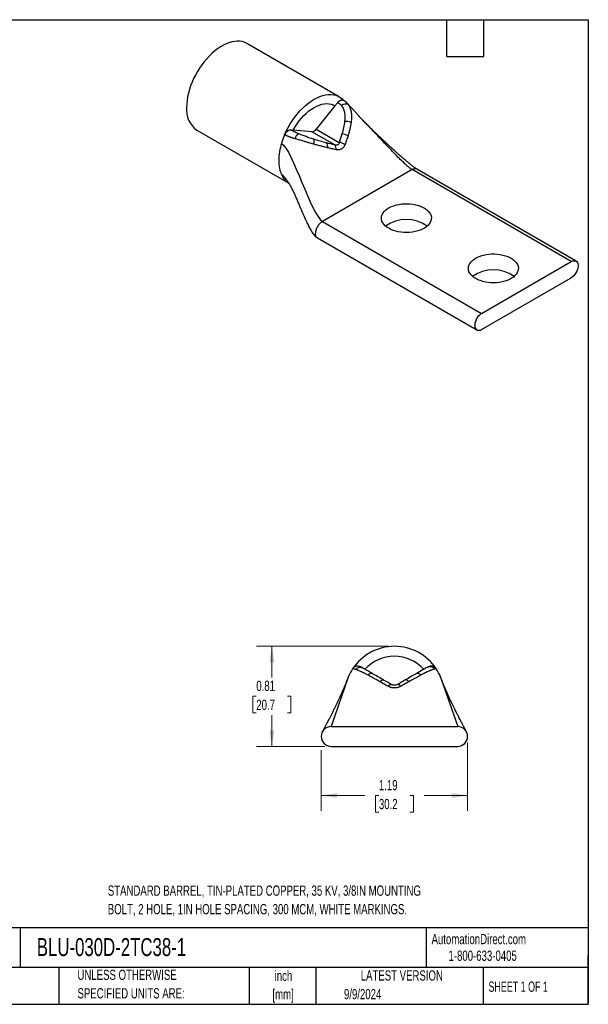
# Model space of a CAD drawing. Header units: inches. Extents: x 0.2 to 10.8, y 0.2 to 8.2.
# Tile 2 of 2: x 6.1 to 10.8, y 0.2 to 8.2. Entities that reach past the tile are written whole.
import ezdxf

# ---------------------------------------------------------------- set-up
doc = ezdxf.new("R2010")
doc.units = ezdxf.units.IN
doc.header["$MEASUREMENT"] = 0
doc.layers.add('TEXT', color=140, linetype='Continuous', lineweight=25)
doc.styles.add('SLDTEXTSTYLE0', font='TXT', dxfattribs={"width": 0.7})
doc.styles.add('SLDTEXTSTYLE1', font='TXT', dxfattribs={"width": 0.65})
doc.dimstyles.new('SLDDIMSTYLE1', dxfattribs={"dimtxt": 0.084961, "dimasz": 0.13, "dimexe": 0, "dimexo": 0.0625, "dimgap": 0.02124, "dimtad": 0, "dimtih": 1, "dimtoh": 1, "dimrnd": 1e-09, "dimzin": 12, "dimdsep": 46, "dimtxsty": 'SLDTEXTSTYLE0', "dimsah": 1, "dimcen": 0.09, "dimadec": 0, "dimazin": 3, "dimtfac": 1, "dimtofl": 0, "dimtmove": 0, "dimatfit": 3, "dimfxl": 0, "dimfrac": 2, "dimtolj": 1, "dimtzin": 12, "dimarcsym": 0})
doc.dimstyles.new('SLDDIMSTYLE3', dxfattribs={"dimtxt": 0.084961, "dimasz": 0.13, "dimexe": 0, "dimexo": 0.0625, "dimgap": 0.02124, "dimtad": 0, "dimtih": 1, "dimtoh": 1, "dimrnd": 1e-09, "dimdsep": 46, "dimtxsty": 'SLDTEXTSTYLE0', "dimsah": 1, "dimcen": 0.09, "dimadec": 0, "dimazin": 2, "dimtfac": 1, "dimtofl": 0, "dimtmove": 0, "dimatfit": 3, "dimfxl": 0, "dimfrac": 2, "dimtolj": 1, "dimtzin": 12, "dimarcsym": 0})

# ---------------------------------------------------------------- blocks, each defined once
blk = doc.blocks.new('_D_5')
at = {"color": 7, "linetype": 'Continuous', "lineweight": 0}
for p, q in [((9.1243, 3.159), (8.0532, 3.159)), ((8.1782, 3.159), (8.1782, 2.9065)), ((8.0519, 2.7525), (8.0234, 2.7525)), ((8.0234, 2.7525), (8.0234, 2.6174)), ((8.3044, 2.7525), (8.3329, 2.7525)), ((8.3329, 2.7525), (8.3329, 2.6174)), ((8.0234, 2.6174), (8.0519, 2.6174)), ((8.1782, 2.346), (8.1782, 2.5984)), ((8.3329, 2.6174), (8.3044, 2.6174)), ((8.6093, 2.346), (8.0532, 2.346))]:
    blk.add_line(p, q, dxfattribs=at)
at = {"color": 7, "linetype": 'Continuous', "lineweight": 18}
for points in [[(8.1782, 3.159), (8.1582, 3.029), (8.1982, 3.029)], [(8.1782, 2.346), (8.1982, 2.476), (8.1582, 2.476)]]:
    blk.add_solid(points, dxfattribs=at)
at = {"color": 7, "linetype": 'Continuous', "lineweight": 18, "char_height": 0.08333, "attachment_point": 1, "style": 'SLDTEXTSTYLE0'}
for s, insert in [('0.81', (8.0519, 2.8789)), ('20.7', (8.0519, 2.7249))]:
    blk.add_mtext(s, dxfattribs=dict(at, insert=insert))
blk = doc.blocks.new('_D_6')
at = {"color": 7, "linetype": 'Continuous', "lineweight": 0}
for p, q in [((9.7693, 2.376), (9.7693, 1.8215)), ((8.5793, 2.316), (8.5793, 1.8215)), ((8.5793, 1.9465), (8.9329, 1.9465)), ((9.0481, 1.9465), (9.0196, 1.9465)), ((9.0196, 1.9465), (9.0196, 1.8115)), ((9.3006, 1.9465), (9.3291, 1.9465)), ((9.3291, 1.9465), (9.3291, 1.8115)), ((9.7693, 1.9465), (9.4157, 1.9465)), ((9.0196, 1.8115), (9.0481, 1.8115)), ((9.3291, 1.8115), (9.3006, 1.8115))]:
    blk.add_line(p, q, dxfattribs=at)
at = {"color": 7, "linetype": 'Continuous', "lineweight": 18}
for points in [[(8.5793, 1.9465), (8.7093, 1.9265), (8.7093, 1.9665)], [(9.7693, 1.9465), (9.6393, 1.9665), (9.6393, 1.9265)]]:
    blk.add_solid(points, dxfattribs=at)
at = {"color": 7, "linetype": 'Continuous', "lineweight": 18, "char_height": 0.08333, "attachment_point": 1, "style": 'SLDTEXTSTYLE0'}
for s, insert in [('1.19', (9.0481, 2.073)), ('30.2', (9.0481, 1.9189))]:
    blk.add_mtext(s, dxfattribs=dict(at, insert=insert))

msp = doc.modelspace()

# ---------------------------------------------------------------- linework, layer by layer
for p, q in [((8.7253, 7.6237), (7.9757, 8.0564)), ((8.6913, 7.5488), (8.5397, 7.3602)), ((8.6913, 7.5488), (8.715, 7.5783)), ((8.7153, 7.5781), (8.715, 7.5783)), ((8.7582, 7.5961), (8.7577, 7.5964)), ((8.5397, 7.3602), (8.725, 7.2532)), ((7.5693, 7.3523), (8.3159, 6.9213)), ((8.329, 7.3555), (8.3295, 7.3552)), ((8.329, 7.3555), (8.3527, 7.3533)), ((8.5043, 7.3398), (8.3527, 7.3533)), ((8.6897, 7.2328), (8.5043, 7.3398)), ((9.3175, 7.0316), (8.5892, 6.6111)), ((10.6115, 6.2846), (9.3175, 7.0316)), ((10.6515, 6.2885), (9.3575, 7.0356)), ((8.5892, 6.6111), (9.8832, 5.8641)), ((8.5492, 6.4765), (9.8432, 5.7295)), ((9.8832, 5.8641), (10.6115, 6.2846)), ((9.8832, 5.7335), (10.6115, 6.1539)), ((8.7988, 2.908), (8.7929, 2.8909)), ((9.5558, 2.8906), (9.5499, 2.908)), ((8.6593, 2.506), (9.6893, 2.506)), ((8.6593, 2.346), (9.6893, 2.346))]:
    msp.add_line(p, q)
at = {"flags": 128}
for points in [[(7.9757, 8.0564), (7.9716, 8.0587), (7.9543, 8.0664), (7.9358, 8.0718), (7.9162, 8.0748), (7.8957, 8.0754), (7.8744, 8.0735), (7.8525, 8.0693), (7.83, 8.0628), (7.8071, 8.0538), (7.7841, 8.0427), (7.7609, 8.0293), (7.7378, 8.0138), (7.715, 7.9964), (7.6925, 7.977), (7.6706, 7.9559), (7.6493, 7.9331), (7.6288, 7.9088), (7.6092, 7.8832), (7.5907, 7.8565), (7.5734, 7.8288), (7.5573, 7.8002), (7.5427, 7.7711), (7.5295, 7.7415), (7.518, 7.7117), (7.508, 7.6818), (7.4998, 7.6521), (7.4934, 7.6227), (7.4888, 7.5938), (7.486, 7.5657), (7.485, 7.5384)], [(8.2818, 7.3152), (8.2956, 7.3455), (8.311, 7.3752), (8.3278, 7.4042), (8.3459, 7.4322), (8.3652, 7.4593), (8.3855, 7.485), (8.4068, 7.5093), (8.4289, 7.5319), (8.4516, 7.5528), (8.4748, 7.5718), (8.4983, 7.5888), (8.522, 7.6036), (8.5457, 7.6161), (8.5692, 7.6263), (8.5924, 7.6341), (8.6151, 7.6394), (8.6372, 7.6422), (8.6585, 7.6426), (8.6789, 7.6403), (8.6982, 7.6356), (8.7163, 7.6284), (8.7331, 7.6188), (8.7484, 7.6068), (8.7608, 7.5942)], [(8.3527, 7.3533), (8.3677, 7.3792), (8.384, 7.4042), (8.4015, 7.428), (8.42, 7.4505), (8.4393, 7.4715), (8.4594, 7.4908), (8.48, 7.5083), (8.5009, 7.5237), (8.522, 7.537), (8.5431, 7.5481), (8.5641, 7.5568), (8.5847, 7.5631), (8.6047, 7.567), (8.6241, 7.5683), (8.6426, 7.5672), (8.66, 7.5635), (8.6763, 7.5574), (8.6913, 7.5488)], [(8.7582, 7.5961), (8.7534, 7.598), (8.7476, 7.5985), (8.7413, 7.5973), (8.7346, 7.5946), (8.7279, 7.5903), (8.7214, 7.5848), (8.7153, 7.5781)], [(8.7627, 7.5923), (8.7585, 7.5959), (8.7582, 7.5961)], [(9.128, 6.5548), (9.1126, 6.5648), (9.0992, 6.5757), (9.0881, 6.5875), (9.0794, 6.5999), (9.0732, 6.6128), (9.0696, 6.626), (9.0686, 6.6393), (9.0702, 6.6527), (9.0745, 6.6658), (9.0813, 6.6786), (9.0907, 6.6909), (9.1024, 6.7024), (9.1163, 6.7131), (9.1322, 6.7229), (9.1499, 6.7315), (9.1692, 6.7389), (9.1899, 6.745), (9.2116, 6.7496), (9.2341, 6.7528), (9.2571, 6.7546), (9.2802, 6.7548), (9.3033, 6.7534), (9.326, 6.7506), (9.3479, 6.7463), (9.3688, 6.7405), (9.3885, 6.7335), (9.4067, 6.7251), (9.4231, 6.7157), (9.4375, 6.7052), (9.4497, 6.6938), (9.4596, 6.6817), (9.4671, 6.6691), (9.4721, 6.656), (9.4744, 6.6427), (9.474, 6.6293), (9.4711, 6.616), (9.4655, 6.6031), (9.4574, 6.5905), (9.4469, 6.5786), (9.4341, 6.5674), (9.4191, 6.5572), (9.4023, 6.548), (9.3837, 6.54), (9.3637, 6.5333), (9.3425, 6.5279), (9.3203, 6.5239), (9.2976, 6.5215), (9.2744, 6.5205), (9.2513, 6.5211), (9.2284, 6.5232), (9.2061, 6.5267), (9.1846, 6.5318), (9.1643, 6.5382), (9.1453, 6.5459), (9.128, 6.5548)], [(9.8351, 6.1466), (9.8197, 6.1566), (9.8063, 6.1675), (9.7952, 6.1793), (9.7865, 6.1917), (9.7803, 6.2046), (9.7767, 6.2178), (9.7757, 6.2311), (9.7773, 6.2445), (9.7816, 6.2576), (9.7885, 6.2704), (9.7978, 6.2827), (9.8095, 6.2942), (9.8234, 6.3049), (9.8393, 6.3147), (9.857, 6.3233), (9.8763, 6.3307), (9.897, 6.3368), (9.9187, 6.3414), (9.9412, 6.3446), (9.9642, 6.3464), (9.9874, 6.3466), (10.0104, 6.3452), (10.0331, 6.3424), (10.055, 6.3381), (10.0759, 6.3323), (10.0956, 6.3253), (10.1138, 6.3169), (10.1302, 6.3075), (10.1446, 6.297), (10.1568, 6.2856), (10.1668, 6.2735), (10.1742, 6.2609), (10.1792, 6.2478), (10.1815, 6.2345), (10.1811, 6.2211), (10.1782, 6.2078), (10.1726, 6.1949), (10.1645, 6.1823), (10.154, 6.1704), (10.1412, 6.1592), (10.1262, 6.149), (10.1094, 6.1398), (10.0908, 6.1318), (10.0708, 6.1251), (10.0496, 6.1197), (10.0275, 6.1157), (10.0047, 6.1132), (9.9816, 6.1123), (9.9584, 6.1129), (9.9355, 6.115), (9.9132, 6.1185), (9.8917, 6.1236), (9.8714, 6.13), (9.8524, 6.1377), (9.8351, 6.1466)], [(10.6115, 6.2846), (10.6219, 6.2895), (10.632, 6.292), (10.6413, 6.292), (10.6496, 6.2895), (10.6567, 6.2847), (10.6622, 6.2776), (10.6659, 6.2685), (10.6678, 6.2578), (10.6678, 6.2457), (10.6659, 6.2328), (10.6622, 6.2194), (10.6567, 6.2059), (10.6496, 6.193), (10.6413, 6.1809), (10.632, 6.1701), (10.6219, 6.161), (10.6115, 6.1539)], [(9.8832, 5.8641), (9.8728, 5.857), (9.8628, 5.8479), (9.8534, 5.8372), (9.8451, 5.8251), (9.8381, 5.8121), (9.8326, 5.7987), (9.8288, 5.7853), (9.8269, 5.7723), (9.8269, 5.7603), (9.8288, 5.7495), (9.8326, 5.7405), (9.8381, 5.7334), (9.8451, 5.7285), (9.8534, 5.7261), (9.8628, 5.7261), (9.8728, 5.7286), (9.8832, 5.7335)], [(9.0564, 2.8711), (9.0606, 2.8753), (9.0648, 2.879), (9.069, 2.8819), (9.073, 2.8841), (9.0767, 2.8856), (9.0802, 2.8862), (9.0833, 2.886), (9.0861, 2.8849)], [(9.2926, 2.8713), (9.2884, 2.8756), (9.2842, 2.8792), (9.2801, 2.8822), (9.2761, 2.8844), (9.2723, 2.8858), (9.2688, 2.8864), (9.2657, 2.8862), (9.263, 2.8852)], [(9.1226, 2.834), (9.1266, 2.8382), (9.1305, 2.8418), (9.1342, 2.8448), (9.1379, 2.847), (9.1412, 2.8485), (9.1443, 2.8493), (9.147, 2.8492), (9.1493, 2.8484)], [(9.226, 2.834), (9.2221, 2.8382), (9.2182, 2.8418), (9.2144, 2.8448), (9.2108, 2.847), (9.2074, 2.8485), (9.2043, 2.8493), (9.2016, 2.8492), (9.1993, 2.8484)]]:
    msp.add_lwpolyline(points, dxfattribs=at)
for centre, radius, start, end in [((7.6882, 7.5182), 0.2042, 174.32919, 234.35863), ((8.7777, 7.5179), 0.0471, 62.88283, 134.43678), ((8.5016, 7.3853), 0.0456, 273.42954, 326.56509), ((8.7801, 7.3343), 0.0898, 62.02132, 96.6668), ((8.3381, 7.2976), 0.0583, 98.54984, 162.75399), ((8.4765, 7.2447), 0.1164, 136.64808, 160.77245), ((8.7414, 7.2155), 0.1067, 58.42285, 86.50587), ((8.4632, 7.2586), 0.0595, 340.20747, 19.75246), ((8.584, 7.2216), 0.0479, 345.60029, 35.5672), ((8.6543, 7.2029), 0.0463, 348.29653, 40.15085), ((8.7104, 7.1396), 0.1146, 57.06888, 82.66938), ((9.2716, 6.337), 0.2895, 54.39796, 125.60204), ((9.9787, 5.9288), 0.2895, 54.39796, 125.60204), ((9.1743, 2.7525), 0.4065, 33.3087, 146.6913), ((9.1743, 2.7525), 0.325, 42.54278, 137.45722), ((8.8764, 2.9482), 0.05, 60.00063, 146.69634), ((8.8957, 2.9415), 0.0462, 62.35, 140.59105), ((9.4631, 2.9449), 0.0483, 37.31043, 118.81296), ((9.4722, 2.9482), 0.05, 33.30292, 119.9997), ((8.987, 2.9047), 0.0331, 71.909, 144.28556), ((9.3619, 2.9048), 0.0331, 35.7309, 108.11381), ((8.6593, 2.426), 0.08, 90, 270), ((9.6893, 2.426), 0.08, 270, 90)]:
    msp.add_arc(centre, radius, start, end)
for points, knots in [([(8.715, 7.5783), (8.7153, 7.5786), (8.7167, 7.5804), (8.7193, 7.5833), (8.723, 7.5869), (8.7262, 7.5896), (8.7294, 7.5919), (8.7327, 7.594), (8.7366, 7.596), (8.7404, 7.5975), (8.7435, 7.5983), (8.7466, 7.5987), (8.7495, 7.5988), (8.7528, 7.5984), (8.7554, 7.5976), (8.757, 7.5969), (8.7576, 7.5965), (8.7577, 7.5964)], [0, 0, 0, 0, 0.020991, 0.105073, 0.189156, 0.273238, 0.315232, 0.399314, 0.483397, 0.567479, 0.651562, 0.693555, 0.777638, 0.86172, 0.945803, 0.987796, 1, 1, 1, 1]), ([(8.7153, 7.5781), (8.7212, 7.5746), (8.7265, 7.5705), (8.7362, 7.5616), (8.7407, 7.5568), (8.7447, 7.5516)], [0, 0, 0, 0, 0.5, 0.5, 1, 1, 1, 1]), ([(8.7447, 7.5516), (8.7514, 7.543), (8.7566, 7.5336), (8.7646, 7.5135), (8.7674, 7.5027), (8.7727, 7.4698), (8.7723, 7.4469), (8.7697, 7.4235)], [0, 0, 0, 0, 0.25, 0.25, 0.5, 0.5, 1, 1, 1, 1]), ([(8.788, 7.5728), (8.7835, 7.5771), (8.774, 7.5861), (8.7625, 7.5933), (8.7565, 7.597)], [0, 0, 0, 0, 0.480436, 1, 1, 1, 1]), ([(8.9268, 7.4241), (8.9221, 7.4287), (8.9139, 7.437), (8.9015, 7.4494), (8.8909, 7.4612), (8.8824, 7.4712), (8.8722, 7.4823), (8.8619, 7.4935), (8.85, 7.5067), (8.8351, 7.523), (8.8203, 7.5392), (8.8069, 7.5534), (8.7971, 7.5637), (8.7911, 7.5698), (8.7886, 7.5722), (8.7883, 7.5725)], [0, 0, 0, 0, 0.128869, 0.227871, 0.269458, 0.346939, 0.413817, 0.47506, 0.562152, 0.671208, 0.790527, 0.875968, 0.950087, 0.993855, 1, 1, 1, 1]), ([(8.7883, 7.5725), (8.7886, 7.5722), (8.7929, 7.5684), (8.7962, 7.5639), (8.7992, 7.5599)], [0, 0, 0, 0, 0.077551, 1, 1, 1, 1]), ([(8.7992, 7.5599), (8.8004, 7.5582), (8.803, 7.5547), (8.8064, 7.549), (8.8097, 7.5429), (8.8128, 7.5362), (8.8168, 7.5262), (8.8209, 7.512), (8.8241, 7.494), (8.8257, 7.4753), (8.8259, 7.4562), (8.8249, 7.4355), (8.8232, 7.4211), (8.8223, 7.4136)], [0, 0, 0, 0, 0.045276, 0.09276, 0.142588, 0.194914, 0.249914, 0.369532, 0.500462, 0.614069, 0.734889, 0.8634, 1, 1, 1, 1]), ([(8.7697, 7.4235), (8.7679, 7.4066), (8.7649, 7.3897), (8.7574, 7.3558), (8.7529, 7.3389), (8.7479, 7.3219)], [0, 0, 0, 0, 0.5, 0.5, 1, 1, 1, 1]), ([(8.8223, 7.4136), (8.8217, 7.4096), (8.8206, 7.4015), (8.8184, 7.3891), (8.8158, 7.3762), (8.8129, 7.363), (8.8095, 7.3494), (8.8058, 7.3354), (8.8018, 7.321), (8.7988, 7.3113), (8.7973, 7.3063)], [0, 0, 0, 0, 0.112859, 0.229155, 0.348918, 0.472167, 0.598909, 0.729142, 0.862847, 1, 1, 1, 1]), ([(9.3175, 7.0316), (9.3115, 7.0356), (9.298, 7.0446), (9.2749, 7.0646), (9.2461, 7.0913), (9.2114, 7.1255), (9.1687, 7.1692), (9.1202, 7.22), (9.067, 7.2764), (9.0177, 7.3288), (8.9734, 7.3755), (8.9445, 7.406), (8.9286, 7.4221), (8.9258, 7.425)], [0, 0, 0, 0, 0.04373, 0.098818, 0.165248, 0.256537, 0.359397, 0.492806, 0.633106, 0.774875, 0.878889, 0.978387, 1, 1, 1, 1]), ([(9.3575, 7.0356), (9.3544, 7.0375), (9.348, 7.0414), (9.3343, 7.0512), (9.3176, 7.0639), (9.3001, 7.078), (9.2833, 7.0918), (9.2647, 7.1074), (9.2408, 7.1277), (9.2127, 7.1523), (9.1826, 7.179), (9.1535, 7.2053), (9.1264, 7.2301), (9.1019, 7.2528), (9.0792, 7.2741), (9.0582, 7.294), (9.0411, 7.3104), (9.0267, 7.3243), (9.0136, 7.3371), (8.9971, 7.3533), (8.9767, 7.3735), (8.9528, 7.3974), (8.9358, 7.4148), (8.9268, 7.4241)], [0, 0, 0, 0, 0.022809, 0.046324, 0.092598, 0.132829, 0.162227, 0.203708, 0.256107, 0.321501, 0.393799, 0.461191, 0.522098, 0.58146, 0.632613, 0.681961, 0.729905, 0.754403, 0.784188, 0.824141, 0.873908, 0.93286, 1, 1, 1, 1]), ([(8.2818, 7.3152), (8.284, 7.3204), (8.287, 7.3259), (8.2943, 7.3362), (8.2986, 7.341), (8.3077, 7.3488), (8.3125, 7.3517), (8.3214, 7.3552), (8.3255, 7.3558), (8.329, 7.3555)], [0, 0, 0, 0, 0.25, 0.25, 0.5, 0.5, 0.75, 0.75, 1, 1, 1, 1]), ([(8.3666, 7.283), (8.3635, 7.284), (8.3575, 7.2859), (8.3487, 7.2886), (8.3405, 7.2913), (8.3327, 7.2939), (8.3254, 7.2964), (8.3186, 7.2989), (8.3123, 7.3013), (8.3063, 7.3036), (8.3008, 7.3059), (8.2957, 7.3082), (8.2909, 7.3104), (8.2865, 7.3126), (8.2838, 7.3141), (8.2825, 7.3148)], [0, 0, 0, 0, 0.101207, 0.197597, 0.289459, 0.377041, 0.460558, 0.540193, 0.616102, 0.688419, 0.757262, 0.822738, 0.884949, 0.943999, 1, 1, 1, 1]), ([(8.3919, 7.3246), (8.3805, 7.3295), (8.3695, 7.3346), (8.3539, 7.3422), (8.3488, 7.3448), (8.3388, 7.35), (8.334, 7.3526), (8.3295, 7.3552)], [0, 0, 0, 0, 0.5, 0.5, 0.75, 0.75, 1, 1, 1, 1]), ([(8.5193, 7.2384), (8.5148, 7.2397), (8.5061, 7.2421), (8.493, 7.2457), (8.4803, 7.2493), (8.4679, 7.2529), (8.4559, 7.2564), (8.4422, 7.2604), (8.427, 7.2649), (8.4105, 7.2697), (8.395, 7.2744), (8.3805, 7.2788), (8.3712, 7.2816), (8.3666, 7.283)], [0, 0, 0, 0, 0.089994, 0.177127, 0.261457, 0.343053, 0.421997, 0.498375, 0.61139, 0.717507, 0.817291, 0.911288, 1, 1, 1, 1]), ([(8.5193, 7.2787), (8.4984, 7.2851), (8.4773, 7.292), (8.4347, 7.3072), (8.4129, 7.3155), (8.3919, 7.3246)], [0, 0, 0, 0, 0.5, 0.5, 1, 1, 1, 1]), ([(8.7973, 7.3063), (8.7955, 7.3007), (8.7919, 7.2893), (8.7859, 7.2719), (8.7796, 7.254), (8.775, 7.2419), (8.7727, 7.2357)], [0, 0, 0, 0, 0.238404, 0.484597, 0.7385, 1, 1, 1, 1]), ([(8.623, 7.2495), (8.6062, 7.2538), (8.5892, 7.2584), (8.5547, 7.2681), (8.5372, 7.2732), (8.5193, 7.2787)], [0, 0, 0, 0, 0.5, 0.5, 1, 1, 1, 1]), ([(8.6304, 7.2097), (8.6248, 7.211), (8.6137, 7.2137), (8.5971, 7.2179), (8.5808, 7.222), (8.5649, 7.2261), (8.5494, 7.2302), (8.5343, 7.2343), (8.5242, 7.2371), (8.5193, 7.2384)], [0, 0, 0, 0, 0.156474, 0.3084379, 0.4558552, 0.598708, 0.7369984, 0.8707483, 1, 1, 1, 1]), ([(8.6996, 7.1935), (8.6937, 7.1949), (8.6819, 7.1975), (8.6644, 7.2016), (8.6473, 7.2056), (8.636, 7.2083), (8.6304, 7.2097)], [0, 0, 0, 0, 0.261425, 0.515302, 0.761519, 1, 1, 1, 1]), ([(8.725, 7.2532), (8.7248, 7.2487), (8.7238, 7.2446), (8.7204, 7.2378), (8.7179, 7.2351), (8.7116, 7.2314), (8.7078, 7.2305), (8.6992, 7.2304), (8.6945, 7.2312), (8.6897, 7.2328)], [0, 0, 0, 0, 0.25, 0.25, 0.5, 0.5, 0.75, 0.75, 1, 1, 1, 1]), ([(8.7727, 7.2357), (8.7721, 7.2341), (8.7708, 7.231), (8.7686, 7.2265), (8.7663, 7.2222), (8.7637, 7.2182), (8.7595, 7.2125), (8.7531, 7.2056), (8.7439, 7.199), (8.7336, 7.1944), (8.7239, 7.1922), (8.7151, 7.1916), (8.7074, 7.192), (8.7022, 7.193), (8.6996, 7.1935)], [0, 0, 0, 0, 0.051207, 0.101636, 0.151449, 0.200812, 0.249898, 0.375279, 0.499277, 0.623497, 0.749126, 0.831386, 0.91475, 1, 1, 1, 1]), ([(8.2565, 6.9913), (8.2615, 6.9876), (8.273, 6.9792), (8.2891, 6.96), (8.3048, 6.9391), (8.3145, 6.9239), (8.3186, 6.9174)], [0, 0, 0, 0, 0.204316, 0.462259, 0.770281, 1, 1, 1, 1]), ([(8.2565, 6.9913), (8.2625, 6.98), (8.2744, 6.9575), (8.295, 6.9348), (8.3105, 6.9258), (8.316, 6.9225)], [0, 0, 0, 0, 0.391587, 0.783175, 1, 1, 1, 1]), ([(9.3575, 7.0356), (9.3547, 7.0368), (9.3492, 7.0393), (9.3393, 7.0395), (9.3286, 7.0373), (9.3212, 7.0335), (9.3175, 7.0316)], [0, 0, 0, 0, 0.2499226, 0.4999484, 0.7499742, 1, 1, 1, 1]), ([(8.3142, 6.9228), (8.3142, 6.9228), (8.3139, 6.9231), (8.3148, 6.9224), (8.3159, 6.9213), (8.3166, 6.9205), (8.3169, 6.9202), (8.3171, 6.92), (8.3177, 6.9192), (8.318, 6.9188)], [0, 0, 0, 0, 0.034764, 0.183348, 0.299779, 0.414042, 0.5455, 0.740718, 1, 1, 1, 1]), ([(8.318, 6.9188), (8.3199, 6.9158), (8.3235, 6.9101), (8.3306, 6.8975), (8.3394, 6.8807), (8.3478, 6.8636), (8.3546, 6.8491), (8.363, 6.8307), (8.3739, 6.8062), (8.387, 6.7757), (8.4, 6.7452), (8.4135, 6.7133), (8.4281, 6.6789), (8.4449, 6.6405), (8.4626, 6.6019), (8.4802, 6.5663), (8.4948, 6.54), (8.5072, 6.5203), (8.5183, 6.5049), (8.5317, 6.489), (8.5434, 6.4807), (8.5492, 6.4765)], [0, 0, 0, 0, 0.0433916, 0.0824677, 0.1335322, 0.175998, 0.2091095, 0.2412481, 0.3044695, 0.3697477, 0.4359267, 0.4947908, 0.5647816, 0.6441473, 0.7272989, 0.8007803, 0.8630207, 0.892329, 0.9265453, 0.9634291, 1, 1, 1, 1]), ([(8.5892, 6.6111), (8.5818, 6.6069), (8.5744, 6.6009), (8.5607, 6.5864), (8.5544, 6.578), (8.544, 6.5598), (8.5398, 6.5502), (8.5341, 6.5311), (8.5326, 6.5217), (8.5326, 6.5132)], [0, 0, 0, 0, 0.25, 0.25, 0.5, 0.5, 0.75, 0.75, 1, 1, 1, 1]), ([(8.5492, 6.4765), (8.5492, 6.4765), (8.5463, 6.4776), (8.542, 6.4822), (8.5366, 6.4903), (8.5333, 6.5007), (8.5328, 6.509), (8.5326, 6.5132)], [0, 0, 0, 0, 0.000103, 0.250077, 0.500052, 0.750026, 1, 1, 1, 1]), ([(8.86, 2.9708), (8.8585, 2.9713), (8.8557, 2.9721), (8.8519, 2.9731), (8.8485, 2.9739), (8.8457, 2.9745), (8.8432, 2.9749), (8.8411, 2.9752), (8.8393, 2.9754), (8.8378, 2.9755), (8.8367, 2.9756), (8.8358, 2.9757), (8.8351, 2.9757), (8.8347, 2.9757), (8.8346, 2.9757), (8.8346, 2.9757)], [0, 0, 0, 0, 0.101207, 0.197597, 0.289459, 0.377041, 0.460558, 0.540193, 0.616102, 0.688419, 0.757262, 0.822738, 0.884949, 0.943999, 1, 1, 1, 1]), ([(8.9601, 2.9241), (8.9566, 2.9259), (8.9496, 2.9296), (8.9397, 2.9348), (8.9302, 2.9397), (8.9212, 2.9443), (8.9128, 2.9485), (8.9035, 2.953), (8.8936, 2.9576), (8.8835, 2.9621), (8.8746, 2.9657), (8.8667, 2.9687), (8.8622, 2.9701), (8.86, 2.9708)], [0, 0, 0, 0, 0.089994, 0.177127, 0.261457, 0.343053, 0.421997, 0.498375, 0.61139, 0.717507, 0.817291, 0.911288, 1, 1, 1, 1]), ([(8.9171, 2.9824), (8.9123, 2.9852), (8.9086, 2.9874), (8.9046, 2.9897), (8.9035, 2.9903), (8.9019, 2.9912), (8.9014, 2.9915), (8.9014, 2.9915)], [0, 0, 0, 0, 0.5, 0.5, 0.75, 0.75, 1, 1, 1, 1]), ([(8.9972, 2.9362), (8.9809, 2.9456), (8.9656, 2.9545), (8.9382, 2.9703), (8.926, 2.9773), (8.9171, 2.9824)], [0, 0, 0, 0, 0.5, 0.5, 1, 1, 1, 1]), ([(9.4398, 2.9873), (9.4361, 2.9851), (9.4312, 2.9823), (9.4192, 2.9754), (9.4121, 2.9712), (9.3889, 2.9578), (9.3709, 2.9475), (9.3516, 2.9363)], [0, 0, 0, 0, 0.25, 0.25, 0.5, 0.5, 1, 1, 1, 1]), ([(9.5016, 2.9742), (9.5006, 2.974), (9.4985, 2.9736), (9.4949, 2.9727), (9.4909, 2.9715), (9.4863, 2.9701), (9.4792, 2.9677), (9.4688, 2.9637), (9.4551, 2.9577), (9.4403, 2.9507), (9.4248, 2.943), (9.4075, 2.9341), (9.3952, 2.9276), (9.3888, 2.9242)], [0, 0, 0, 0, 0.045276, 0.09276, 0.142588, 0.194914, 0.249914, 0.369532, 0.500462, 0.614069, 0.734889, 0.8634, 1, 1, 1, 1]), ([(9.4472, 2.9915), (9.4472, 2.9915), (9.4464, 2.991), (9.4438, 2.9896), (9.4421, 2.9886), (9.4398, 2.9873)], [0, 0, 0, 0, 0.5, 0.5, 1, 1, 1, 1]), ([(9.514, 2.9757), (9.514, 2.9757), (9.5139, 2.9757), (9.5133, 2.9757), (9.5124, 2.9756), (9.5112, 2.9756), (9.5095, 2.9754), (9.5074, 2.9752), (9.5048, 2.9748), (9.5027, 2.9744), (9.5016, 2.9742)], [0, 0, 0, 0, 0.100142, 0.206825, 0.320328, 0.440915, 0.568854, 0.704441, 0.848019, 1, 1, 1, 1]), ([(8.7922, 2.8911), (8.7918, 2.8901), (8.791, 2.8879), (8.7873, 2.8782), (8.7808, 2.8618), (8.772, 2.8403), (8.7637, 2.8205), (8.7565, 2.8038), (8.7504, 2.7899), (8.7445, 2.7766), (8.7373, 2.7606), (8.7283, 2.741), (8.7181, 2.7191), (8.7081, 2.6983), (8.6976, 2.6763), (8.686, 2.6528), (8.6739, 2.6283), (8.6623, 2.6053), (8.6532, 2.5873), (8.646, 2.5733), (8.6399, 2.5613), (8.6322, 2.5464), (8.6225, 2.5277), (8.6113, 2.5064), (8.6001, 2.485), (8.592, 2.4696), (8.5889, 2.4635), (8.5883, 2.4623)], [0, 0, 0, 0, 0.020454, 0.042786, 0.099466, 0.152525, 0.194768, 0.228818, 0.257732, 0.281903, 0.309763, 0.35722, 0.40466, 0.446395, 0.487798, 0.54271, 0.596724, 0.645953, 0.693245, 0.716533, 0.740838, 0.77516, 0.819967, 0.87288, 0.930148, 0.986294, 1, 1, 1, 1]), ([(9.0564, 2.8711), (9.0512, 2.874), (9.041, 2.8797), (9.026, 2.888), (9.0116, 2.896), (8.9978, 2.9036), (8.9847, 2.9108), (8.9721, 2.9176), (8.964, 2.9219), (8.9601, 2.9241)], [0, 0, 0, 0, 0.156474, 0.3084379, 0.4558552, 0.598708, 0.7369984, 0.8707483, 1, 1, 1, 1]), ([(9.0861, 2.8849), (9.0706, 2.8938), (9.0554, 2.9026), (9.0257, 2.9198), (9.0112, 2.9281), (8.9972, 2.9362)], [0, 0, 0, 0, 0.5, 0.5, 1, 1, 1, 1]), ([(9.3516, 2.9363), (9.3377, 2.9283), (9.3232, 2.9199), (9.2935, 2.9028), (9.2784, 2.8941), (9.263, 2.8852)], [0, 0, 0, 0, 0.5, 0.5, 1, 1, 1, 1]), ([(9.3888, 2.9242), (9.3853, 2.9223), (9.3783, 2.9186), (9.3675, 2.9127), (9.3561, 2.9065), (9.3443, 2.9), (9.3321, 2.8932), (9.3193, 2.8862), (9.3062, 2.8788), (9.2972, 2.8738), (9.2926, 2.8713)], [0, 0, 0, 0, 0.112859, 0.229155, 0.348918, 0.472167, 0.598909, 0.729142, 0.862847, 1, 1, 1, 1]), ([(9.7603, 2.4624), (9.7592, 2.4645), (9.756, 2.4708), (9.7492, 2.4838), (9.7412, 2.499), (9.7344, 2.5119), (9.7288, 2.5226), (9.7236, 2.5325), (9.7174, 2.5445), (9.7099, 2.5591), (9.702, 2.5745), (9.6948, 2.5887), (9.6863, 2.6053), (9.6755, 2.6268), (9.6648, 2.6483), (9.6565, 2.6652), (9.651, 2.6766), (9.6449, 2.6892), (9.6379, 2.7037), (9.63, 2.7203), (9.6215, 2.7385), (9.6134, 2.7563), (9.6058, 2.7729), (9.5986, 2.7891), (9.591, 2.8065), (9.583, 2.8252), (9.575, 2.8444), (9.5672, 2.8635), (9.5613, 2.8783), (9.5577, 2.8877), (9.5568, 2.89), (9.5564, 2.8911)], [0, 0, 0, 0, 0.022289, 0.067383, 0.108544, 0.14174, 0.164392, 0.186541, 0.214573, 0.249669, 0.288264, 0.320489, 0.345332, 0.399593, 0.460763, 0.484156, 0.507617, 0.533603, 0.564108, 0.598966, 0.637909, 0.6776, 0.709128, 0.740902, 0.77663, 0.818248, 0.85821, 0.905531, 0.955054, 0.978539, 1, 1, 1, 1]), ([(9.1226, 2.834), (9.1168, 2.8373), (9.1053, 2.8437), (9.0885, 2.8532), (9.0722, 2.8623), (9.0616, 2.8682), (9.0564, 2.8711)], [0, 0, 0, 0, 0.261425, 0.515302, 0.761519, 1, 1, 1, 1]), ([(9.226, 2.834), (9.2244, 2.8332), (9.2213, 2.8315), (9.2165, 2.8293), (9.2116, 2.8273), (9.2066, 2.8256), (9.1989, 2.8233), (9.1882, 2.8212), (9.1744, 2.8203), (9.1606, 2.8211), (9.1487, 2.8235), (9.1387, 2.8266), (9.1304, 2.8299), (9.1253, 2.8327), (9.1226, 2.834)], [0, 0, 0, 0, 0.051207, 0.101636, 0.151449, 0.200812, 0.249898, 0.375279, 0.499277, 0.623497, 0.749126, 0.831386, 0.91475, 1, 1, 1, 1]), ([(9.1993, 2.8484), (9.1957, 2.8463), (9.1918, 2.8446), (9.1832, 2.8423), (9.1788, 2.8417), (9.1699, 2.8417), (9.1654, 2.8423), (9.1569, 2.8446), (9.1529, 2.8463), (9.1493, 2.8484)], [0, 0, 0, 0, 0.25, 0.25, 0.5, 0.5, 0.75, 0.75, 1, 1, 1, 1]), ([(9.2926, 2.8713), (9.2874, 2.8684), (9.2767, 2.8624), (9.2604, 2.8533), (9.2434, 2.8438), (9.2319, 2.8373), (9.226, 2.834)], [0, 0, 0, 0, 0.238404, 0.484597, 0.7385, 1, 1, 1, 1])]:
    msp.add_open_spline(points, degree=3, knots=knots)
for points in [[(8.2818, 7.3152), (8.2719, 7.2922), (8.2634, 7.2688), (8.2565, 7.2454)], [(8.2818, 7.3152), (8.282, 7.3151), (8.2823, 7.315), (8.2825, 7.3148)], [(8.7479, 7.3219), (8.7411, 7.299), (8.7334, 7.2761), (8.725, 7.2532)], [(8.2565, 7.2454), (8.25, 7.2237), (8.2389, 7.1775), (8.2346, 7.1288), (8.2346, 7.1057)], [(8.2565, 7.2454), (8.3441, 7.1948), (8.5015, 6.6617), (8.5892, 6.6111)], [(8.6897, 7.2328), (8.6677, 7.2381), (8.6455, 7.2436), (8.623, 7.2495)], [(8.2346, 7.1057), (8.2346, 7.0826), (8.2389, 7.0389), (8.25, 7.0055), (8.2565, 6.9913)], [(8.8346, 2.9757), (8.8207, 2.9545), (8.8086, 2.9318), (8.7988, 2.908)], [(8.8346, 2.9757), (8.8346, 2.9757), (8.8346, 2.9757), (8.8346, 2.9757)], [(9.514, 2.9757), (9.514, 2.9757), (9.514, 2.9757), (9.514, 2.9757)], [(9.5499, 2.908), (9.54, 2.9318), (9.528, 2.9545), (9.514, 2.9757)], [(8.7988, 2.908), (8.7988, 2.908), (8.6593, 2.506), (8.6593, 2.506)], [(9.1493, 2.8484), (9.1279, 2.8608), (9.1067, 2.873), (9.0861, 2.8849)], [(9.263, 2.8852), (9.2421, 2.8731), (9.2208, 2.8608), (9.1993, 2.8484)], [(9.5499, 2.908), (9.5499, 2.908), (9.6893, 2.506), (9.6893, 2.506)]]:
    msp.add_open_spline(points, degree=3)
at = {"layer": 'TEXT'}
for p, q in [((0.25, 8.25), (10.75, 8.25)), ((9.6, 7.95), (9.6, 8.25)), ((9.9, 7.95), (9.9, 8.25)), ((10.75, 8.25), (10.75, 0.25)), ((9.6, 7.95), (9.9, 7.95)), ((10.75, 0.8711), (0.25, 0.8711)), ((6.1322, 0.8711), (6.1322, 0.55)), ((9.4321, 0.8711), (9.4321, 0.55)), ((10.75, 0.25), (10.75, 0.65)), ((10.75, 0.55), (0.25, 0.55)), ((6.448, 0.55), (6.448, 0.25)), ((7.9931, 0.55), (7.9931, 0.25)), ((8.5359, 0.55), (8.5359, 0.25)), ((9.8956, 0.55), (9.8956, 0.25)), ((0.25, 0.25), (10.75, 0.25))]:
    msp.add_line(p, q, dxfattribs=at)

# ---------------------------------------------------------------- texts
at = {"color": 7, "linetype": 'Continuous', "lineweight": 0, "char_height": 0.083333, "attachment_point": 1, "style": 'SLDTEXTSTYLE0'}
for s, insert in [('STANDARD BARREL, TIN-PLATED COPPER, 35 KV, 3/8IN MOUNTING', (6.8452, 1.2153)), ('BOLT, 2 HOLE, 1IN HOLE SPACING, 300 MCM, WHITE MARKINGS.', (6.8452, 1.0648))]:
    msp.add_mtext(s, dxfattribs=dict(at, insert=insert))
at = {"color": 179, "linetype": 'Continuous', "lineweight": 18, "char_height": 0.083333, "attachment_point": 1, "style": 'SLDTEXTSTYLE0'}
for s, insert in [('AutomationDirect.com', (9.4762, 0.8219)), ('1-800-633-0405', (9.6138, 0.6865))]:
    msp.add_mtext(s, dxfattribs=dict(at, insert=insert))
at = {"layer": 'TEXT'}
for s, insert, char_height, attachment_point, style in [('BLU-030D-2TC38-1', (6.268, 0.788), 0.145833, 1, 'SLDTEXTSTYLE0'), ('UNLESS OTHERWISE', (6.5987, 0.5315), 0.083333, 1, 'SLDTEXTSTYLE0'), ('inch', (8.2726, 0.5235), 0.08333, 2, 'SLDTEXTSTYLE0'), ('LATEST VERSION', (9.2343, 0.5261), 0.083333, 2, 'SLDTEXTSTYLE0'), ('SHEET 1 OF 1', (9.9386, 0.4351), 0.083333, 1, 'SLDTEXTSTYLE1'), ('SPECIFIED UNITS ARE:', (6.5987, 0.381), 0.083333, 1, 'SLDTEXTSTYLE0'), ('[mm]', (8.2698, 0.373), 0.08333, 2, 'SLDTEXTSTYLE0'), ('9/9/2024', (8.7643, 0.3743), 0.08333, 1, 'SLDTEXTSTYLE0')]:
    msp.add_mtext(s, dxfattribs=dict(at, insert=insert, char_height=char_height, attachment_point=attachment_point, style=style))

# ---------------------------------------------------------------- dimensions: what is measured, and where the dimension line sits
at = {"color": 7, "linetype": 'Continuous', "lineweight": 18}
for base, p1, p2, angle, dimstyle, picture, middle in [((8.1782, 3.159), (8.6593, 2.346), (9.1743, 3.159), 90, 'SLDDIMSTYLE3', '_D_5', (8.1782, 2.7525)), ((9.7693, 1.9465), (8.5793, 2.426), (9.7693, 2.426), 0, 'SLDDIMSTYLE1', '_D_6', (9.1743, 1.9465))]:
    dim = msp.add_linear_dim(base=base, p1=p1, p2=p2, angle=angle, dimstyle=dimstyle, dxfattribs=at)
    dim.commit()
    dim.dimension.update_dxf_attribs({"geometry": picture, "text_midpoint": middle, "dimtype": 160})

doc.saveas('drawing.dxf')
